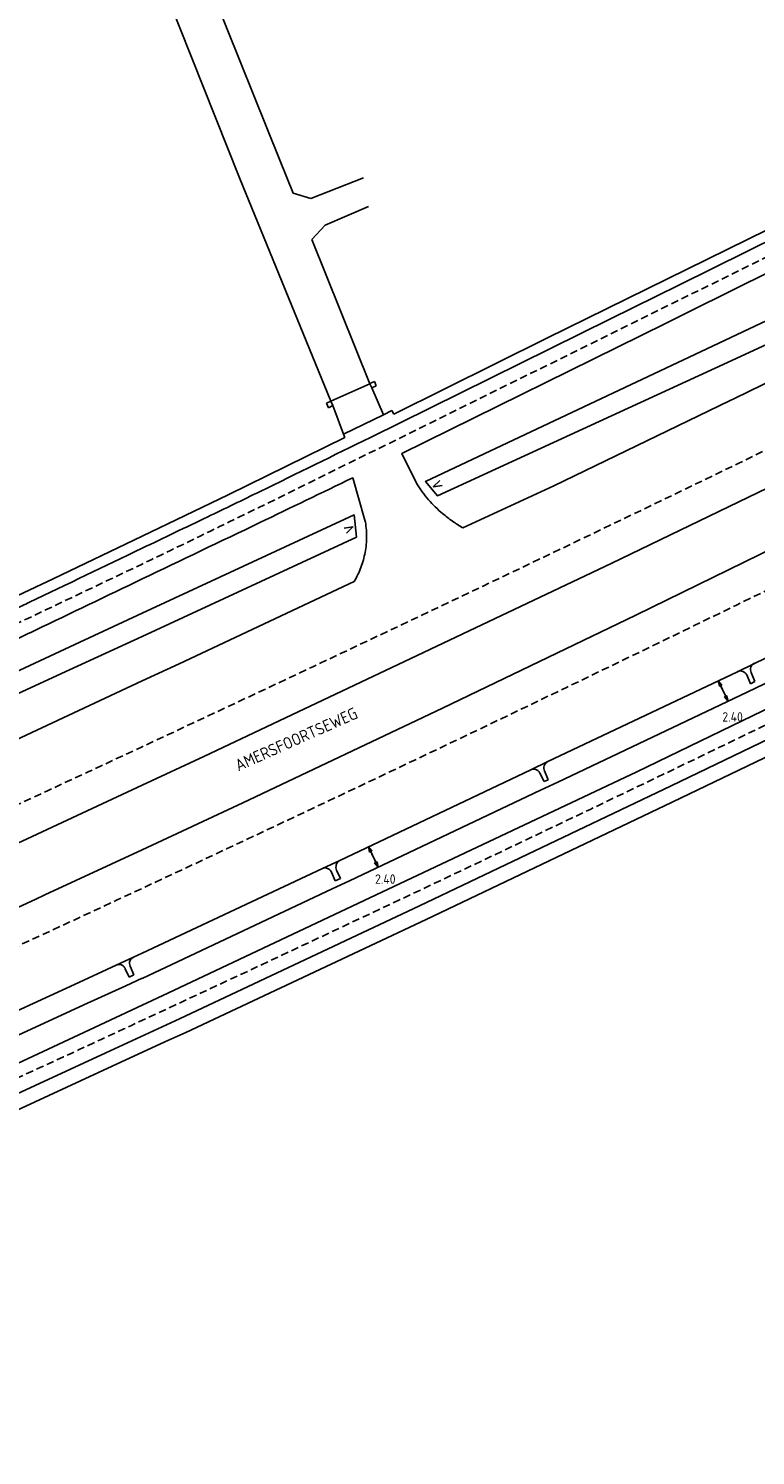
# Model space of a CAD drawing. Header units: metres. Extents: x 146651 to 147236, y 458601 to 459010.
# Tile 4 of 24: x 146772 to 146849, y 458602 to 458753. Entities that reach past the tile are written whole.
import ezdxf
from ezdxf.enums import TextEntityAlignment as Align

# ---------------------------------------------------------------- set-up
doc = ezdxf.new("R2010")
doc.units = ezdxf.units.M
doc.header["$LTSCALE"] = 0.25
doc.linetypes.add('HIDDEN2', pattern=[4.7625, 3.175, -1.5875])
for name, color, linetype in [('KABEL-500', 3, 'Continuous'), ('MAAT-T-CODE', 7, 'Continuous'), ('MAATVOERING', 7, 'Continuous'), ('MARKERING', 9, 'Continuous'), ('ONDERGROND', 7, 'Continuous')]:
    doc.layers.add(name, color=color, linetype=linetype)
doc.styles.add('I020-1', font='ISO', dxfattribs={"height": 2})
doc.styles.add('ISO', font='isocp.shx')

# ---------------------------------------------------------------- blocks, each defined once
blk = doc.blocks.new('N2378200$0$V')
at = {"linetype": 'Continuous'}
blk.add_lwpolyline([(-0.3, 0.91), (0, 0), (0.3, 0.91)], dxfattribs=at)
blk = doc.blocks.new('V_PLS')
at = {"layer": 'MAATVOERING'}
for points in [[(0.57, 0.14), (0, 0)], [(0.57, 0.12), (0, 0)], [(0.57, 0.11), (0, 0)], [(0.57, 0.09), (0, 0)], [(0.57, 0.07), (0, 0)], [(0.57, 0.05), (0, 0)], [(0.57, 0.04), (0, 0)], [(0.57, 0.02), (0, 0)], [(0.57, -0.12), (0, 0)], [(0.57, -0.09), (0, 0)], [(0.57, -0.05), (0, 0)], [(0.57, -0.02), (0, 0)], [(0.57, -0.14), (0, 0)], [(0.57, -0.04), (0, 0)], [(0.57, -0.07), (0, 0)], [(0.57, -0.11), (0, 0)], [(0, 0), (0.57, 0)], [(1, 0), (0, 0)], [(0.57, -0.14), (0.57, 0.14)]]:
    blk.add_lwpolyline(points, dxfattribs=at)
blk = doc.blocks.new('V_PRS')
at = {"layer": 'MAATVOERING'}
for points in [[(0, 0), (-1, 0)], [(-0.57, 0.14), (-0.57, -0.14)], [(-0.57, 0.14), (0, 0)], [(-0.57, 0.12), (0, 0)], [(-0.57, 0.11), (0, 0)], [(-0.57, 0.09), (0, 0)], [(-0.57, 0.07), (0, 0)], [(-0.57, 0.05), (0, 0)], [(-0.57, 0.04), (0, 0)], [(-0.57, 0.02), (0, 0)], [(-0.57, -0.11), (0, 0)], [(-0.57, -0.07), (0, 0)], [(-0.57, -0.04), (0, 0)], [(0, 0), (-0.57, 0)], [(-0.57, -0.02), (0, 0)], [(-0.57, -0.05), (0, 0)], [(-0.57, -0.09), (0, 0)], [(-0.57, -0.12), (0, 0)], [(-0.57, -0.14), (0, 0)]]:
    blk.add_lwpolyline(points, dxfattribs=at)
at = {"layer": 'MAAT-T-CODE', "style": 'I020-1'}
blk.add_attdef('MAAT', text='', height=1, dxfattribs=at).set_placement((-2.5, 0), align=Align.MIDDLE)

msp = doc.modelspace()

# ---------------------------------------------------------------- linework, layer by layer
at = {"layer": 'KABEL-500'}
for points in [[(146886.61, 458701.78), (146885, 458700.99), (146872.17, 458694.69), (146870.37, 458693.82), (146857.54, 458687.62), (146849.67, 458683.81), (146847.83, 458682.93), (146827.78, 458673.4), (146825.96, 458672.52), (146805.73, 458662.93), (146803.92, 458662.07), (146783.78, 458652.6)], [(146783.78, 458652.61), (146782.05, 458651.82), (146777.62, 458649.78), (146762.31, 458642.72), (146761.36, 458642.29)]]:
    msp.add_lwpolyline(points, dxfattribs=at)
at = {"layer": 'MAATVOERING'}
for p, q in [((146844.78, 458684.13), (146845.81, 458681.97)), ((146807.75, 458666.55), (146808.77, 458664.38))]:
    msp.add_line(p, q, dxfattribs=at)
at = {"layer": 'MARKERING', "linetype": 'HIDDEN2', "flags": 128}
for points in [[(146666.61, 458644.84), (146739.01, 458675.94), (146756.06, 458683.45, 0.00397), (146783.78, 458696.49, 0.002359), (146800.16, 458704.45), (146914.21, 458760.81)], [(146927.31, 458747.07, -0.008434), (146783.78, 458677.13, -0.001326), (146761.01, 458666.58), (146707.12, 458642.1), (146674.16, 458627.5)], [(146684.66, 458603.41), (146705.19, 458612.51), (146772.27, 458642.81, 0.00071), (146785.05, 458648.73, 0.008229), (146931.92, 458720.05)], [(146855.66, 458696.53, -0.005052), (146783.78, 458662.13, -0.003009), (146740.64, 458642.33), (146699.95, 458624.08), (146679.59, 458615.05)]]:
    msp.add_lwpolyline(points, format="xyb", dxfattribs=at)
at = {"layer": 'ONDERGROND'}
for p, q in [((146794.1, 458737.42), (146782.09, 458767.6)), ((146798.36, 458739.27), (146791.14, 458757.24)), ((146799.78, 458735.77), (146798.36, 458739.27)), ((146803.76, 458713.73), (146794.1, 458737.42)), ((146807.23, 458737.39), (146801.66, 458735.22)), ((146801.66, 458735.22), (146799.78, 458735.77)), ((146803.16, 458732.4), (146807.76, 458734.37)), ((146826.63, 458720.41), (146855.28, 458734.53)), ((146801.75, 458730.86), (146803.16, 458732.4)), ((146807.89, 458715.59), (146801.75, 458730.86)), ((146810.44, 458712.36), (146826.63, 458720.41)), ((146803.76, 458713.73), (146807.89, 458715.59)), ((146808.11, 458715.14), (146807.89, 458715.59)), ((146808.37, 458715.82), (146807.9, 458715.6)), ((146808.11, 458715.14), (146808.58, 458715.36)), ((146808.58, 458715.36), (146808.37, 458715.82)), ((146809.34, 458712.31), (146808.11, 458715.14)), ((146803.3, 458713.52), (146803.76, 458713.73)), ((146803.51, 458713.05), (146803.3, 458713.52)), ((146803.98, 458713.27), (146803.51, 458713.05)), ((146803.76, 458713.73), (146803.98, 458713.27)), ((146805.12, 458710.24), (146803.98, 458713.27)), ((146805.12, 458710.24), (146809.34, 458712.31)), ((146809.34, 458712.31), (146810.23, 458712.75)), ((146810.23, 458712.75), (146810.44, 458712.36)), ((146792.91, 458703.84), (146805.26, 458709.88)), ((146805.26, 458709.88), (146805.12, 458710.24)), ((146848.18, 458683.81), (146847.79, 458684.74)), ((146848.65, 458684.05), (146848.18, 458683.81)), ((146848.27, 458685), (146848.65, 458684.05)), ((146826.37, 458674.57), (146826.76, 458673.64)), ((146826.33, 458673.45), (146825.89, 458674.34)), ((146826.76, 458673.64), (146826.33, 458673.45)), ((146804.36, 458664.07), (146804.79, 458663.18)), ((146804.22, 458662.94), (146803.82, 458663.84)), ((146804.79, 458663.18), (146804.22, 458662.94)), ((146772.46, 458660.96), (146752.78, 458651.93)), ((146782.42, 458652.72), (146782.01, 458653.62)), ((146782.52, 458653.88), (146782.92, 458652.97)), ((146782.92, 458652.97), (146782.42, 458652.72)), ((146762.33, 458639.73), (146778.73, 458647.39))]:
    msp.add_line(p, q, dxfattribs=at)
for points in [[(146760.39, 458687.09, 0.000047), (146770.34, 458691.72, 0.002325), (146771.09, 458692.07, 0.00059), (146771.86, 458692.44, 0.000015), (146783.78, 458698.16, 0.000009), (146790.73, 458701.49, 0.001816), (146796.28, 458704.18, 0.000861), (146807.95, 458709.91), (146833.38, 458722.45), (146840.59, 458726.02), (146862.21, 458736.72), (146882.01, 458746.5), (146904.42, 458757.6), (146922.41, 458766.57), (146939.18, 458775.05)], [(146772.46, 458660.96), (146773.49, 458661.44), (146783.78, 458666.23), (146794.44, 458671.2), (146815.58, 458681.23), (146836.05, 458691.06), (146852.42, 458699.08), (146862.14, 458703.84), (146865.08, 458705.28), (146881.39, 458714.7), (146902.46, 458726.82, 0.009096), (146903.53, 458727.34, 0.009096), (146904.57, 458727.91, 0.010671), (146905.77, 458728.62, 0.010671), (146906.94, 458729.39), (146935.96, 458744.14), (146949.46, 458750.9)], [(146885.35, 458735.2), (146881.38, 458742.77), (146863.57, 458734.07), (146841.8, 458723.27), (146839.2, 458721.98), (146811.29, 458708.21), (146812.85, 458705, 0.038706), (146814.1, 458703.31, 0.038706), (146815.6, 458701.83, 0.024084), (146816.64, 458701.03, 0.024084), (146817.75, 458700.33), (146827.37, 458704.78), (146845.96, 458713.78), (146846.51, 458714.04), (146867.02, 458724.06), (146869.02, 458725.72)], [(146779.96, 458644.72), (146786.36, 458647.68), (146787.73, 458648.31), (146813.15, 458660.29), (146839.8, 458672.98), (146859.67, 458682.55), (146868.17, 458686.65), (146895.92, 458700.29), (146911.9, 458708.18), (146927.68, 458716.17), (146945.68, 458725.51), (146952.9, 458729.28, -0.090633), (146953.54, 458729.47, -0.090633), (146954.2, 458729.41, -0.090675), (146954.8, 458729.12, -0.090675), (146955.26, 458728.64)], [(146761.61, 458684.44, 0.0007), (146765.66, 458686.28, 0.004582), (146772.5, 458689.49, 0.000902), (146783.78, 458694.91, 0.000938), (146796.24, 458700.88, 0.000137), (146806.08, 458705.62), (146807.38, 458701.14, -0.046424), (146807.55, 458699.43, -0.046424), (146807.39, 458697.73, -0.044929), (146806.95, 458696.13, -0.044929), (146806.23, 458694.64), (146787.7, 458685.93), (146783.78, 458684.11), (146767.57, 458676.54), (146765.67, 458675.67)], [(146885.58, 458702.38, 0.150627), (146886.6, 458702.11, -0.05666), (146887.76, 458701.75, -0.053683), (146888.75, 458701.18, -0.053683), (146889.6, 458700.41), (146866.82, 458689.32), (146858.47, 458685.28), (146836.16, 458674.49), (146811.72, 458662.92), (146786.52, 458651.03), (146783.78, 458649.75), (146778.73, 458647.39)]]:
    msp.add_lwpolyline(points, format="xyb", dxfattribs=at)
for points in [[(146875.29, 458731.64), (146884.13, 458736.07), (146883.22, 458737.75), (146864.56, 458729.21), (146843.55, 458719.29), (146813.77, 458705.22), (146815.07, 458703.7), (146844.45, 458717.24), (146865.74, 458727.05), (146871.67, 458729.79)], [(146859.18, 458709.01), (146850.01, 458704.57), (146833.45, 458696.55), (146812.22, 458686.48), (146790.31, 458676.12), (146783.78, 458673.06), (146771.09, 458667.13), (146769.87, 458666.57)], [(146759.92, 458688.12), (146774.38, 458694.94), (146783.78, 458699.46), (146792.91, 458703.84)], [(146762.93, 458681.58), (146776.67, 458687.97), (146783.78, 458691.27), (146806.23, 458701.7), (146806.48, 458699.35), (146783.78, 458688.83), (146776.11, 458685.28), (146763.83, 458679.64)], [(146780.62, 458643.29), (146786.2, 458645.86), (146788.41, 458646.88), (146813.86, 458658.85), (146839.91, 458671.25), (146860.31, 458681.07), (146868.85, 458685.18), (146892.05, 458696.58)], [(146856.49, 458689.78), (146848.62, 458685.97), (146846.8, 458685.09), (146826.74, 458675.56), (146824.92, 458674.68), (146804.7, 458665.1), (146802.89, 458664.24), (146783.78, 458655.26), (146782.89, 458654.84), (146781.05, 458654), (146776.62, 458651.96), (146761.31, 458644.91), (146752.14, 458640.72), (146739.45, 458634.95), (146737.55, 458634.08), (146717.59, 458625.15), (146715.75, 458624.32), (146695.87, 458615.48), (146694.03, 458614.67), (146688.02, 458612.01), (146688.02, 458612), (146686.83, 458611.48), (146682.06, 458609.37)], [(146685.25, 458602.06), (146705.39, 458610.97), (146731.07, 458622.43), (146760.76, 458635.86), (146779.96, 458644.72)], [(146762.36, 458634.87), (146780.62, 458643.29)]]:
    msp.add_lwpolyline(points, dxfattribs=at)
for centre, radius, start, end in [((146847.11, 458684.41), 0.752, 92.3777, 115.0106), ((146847.11, 458684.41), 0.752, 69.7448, 92.3777), ((146847.11, 458684.41), 0.752, 47.8156, 69.7448), ((146848.86, 458685.34), 0.682, 159.7867, 184.5219), ((146848.86, 458685.34), 0.682, 184.5219, 209.257), ((146848.86, 458685.34), 0.682, 135.2865, 159.7867), ((146848.86, 458685.34), 0.682, 110.7862, 135.2865), ((146847.11, 458684.41), 0.752, 25.8863, 47.8156), ((146825.24, 458674.06), 0.704, 93.8751, 117.4159), ((146825.24, 458674.06), 0.704, 70.3343, 93.8751), ((146825.24, 458674.06), 0.704, 46.8802, 70.3343), ((146825.24, 458674.06), 0.704, 23.4262, 46.8802), ((146827.09, 458674.87), 0.778, 161.3025, 182.1708), ((146827.09, 458674.87), 0.778, 182.1708, 203.0392), ((146827.09, 458674.87), 0.778, 139.0611, 161.3025), ((146827.09, 458674.87), 0.778, 116.8197, 139.0611), ((146803.16, 458663.58), 0.713, 90, 111.7211), ((146803.16, 458663.58), 0.713, 68.2789, 90), ((146803.16, 458663.58), 0.713, 44.8571, 68.2789), ((146803.16, 458663.58), 0.713, 21.4354, 44.8571), ((146805.16, 458664.38), 0.857, 162.1168, 181.5101), ((146805.16, 458664.38), 0.857, 181.5101, 200.9034), ((146805.16, 458664.38), 0.857, 142.4738, 162.1168), ((146805.16, 458664.38), 0.857, 122.8309, 142.4738), ((146783.16, 458654.19), 0.704, 112.7829, 136.1603), ((146781.35, 458653.36), 0.709, 92.7065, 115.5561), ((146781.35, 458653.36), 0.709, 69.8569, 92.7065), ((146781.35, 458653.36), 0.709, 45.8425, 69.8569), ((146781.35, 458653.36), 0.709, 21.8282, 45.8425), ((146783.16, 458654.19), 0.704, 159.5376, 182.5978), ((146783.16, 458654.19), 0.704, 182.5978, 205.6581), ((146783.16, 458654.19), 0.704, 136.1603, 159.5376)]:
    msp.add_arc(centre, radius, start, end, dxfattribs=at)

# ---------------------------------------------------------------- block references
at = {"layer": 'MAATVOERING'}
for p, rotation in [((146844.78, 458684.13), 295.4029985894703), ((146807.75, 458666.55), 295.3523868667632)]:
    msp.add_blockref('V_PLS', p, dxfattribs=dict(at, rotation=rotation))
ref = msp.add_blockref('V_PRS', (146845.81, 458681.97), dxfattribs=dict(at, rotation=295.4029985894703))
ref.add_attrib('MAAT', '2.40', dxfattribs={"layer": 'MAAT-T-CODE', "height": 1, "style": 'I020-1'}).set_placement((146846.29, 458680.3), align=Align.MIDDLE)
ref = msp.add_blockref('V_PRS', (146808.77, 458664.38), dxfattribs=dict(at, rotation=295.3523868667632))
ref.add_attrib('MAAT', '2.40', dxfattribs={"layer": 'MAAT-T-CODE', "height": 1, "style": 'I020-1'}).set_placement((146809.53, 458663.12), align=Align.MIDDLE)
at = {"layer": 'ONDERGROND'}
for p, rotation in [((146814.61, 458704.68), 296.538101), ((146806.11, 458700.43), 116.538101)]:
    msp.add_blockref('N2378200$0$V', p, dxfattribs=dict(at, rotation=rotation))

# ---------------------------------------------------------------- texts
at = {"layer": 'ONDERGROND', "style": 'ISO'}
msp.add_text('AMERSFOORTSEWEG', height=1.25, rotation=24.0646, dxfattribs=at).set_placement((146800.1, 458677.94), align=Align.MIDDLE)

doc.saveas('drawing.dxf')
